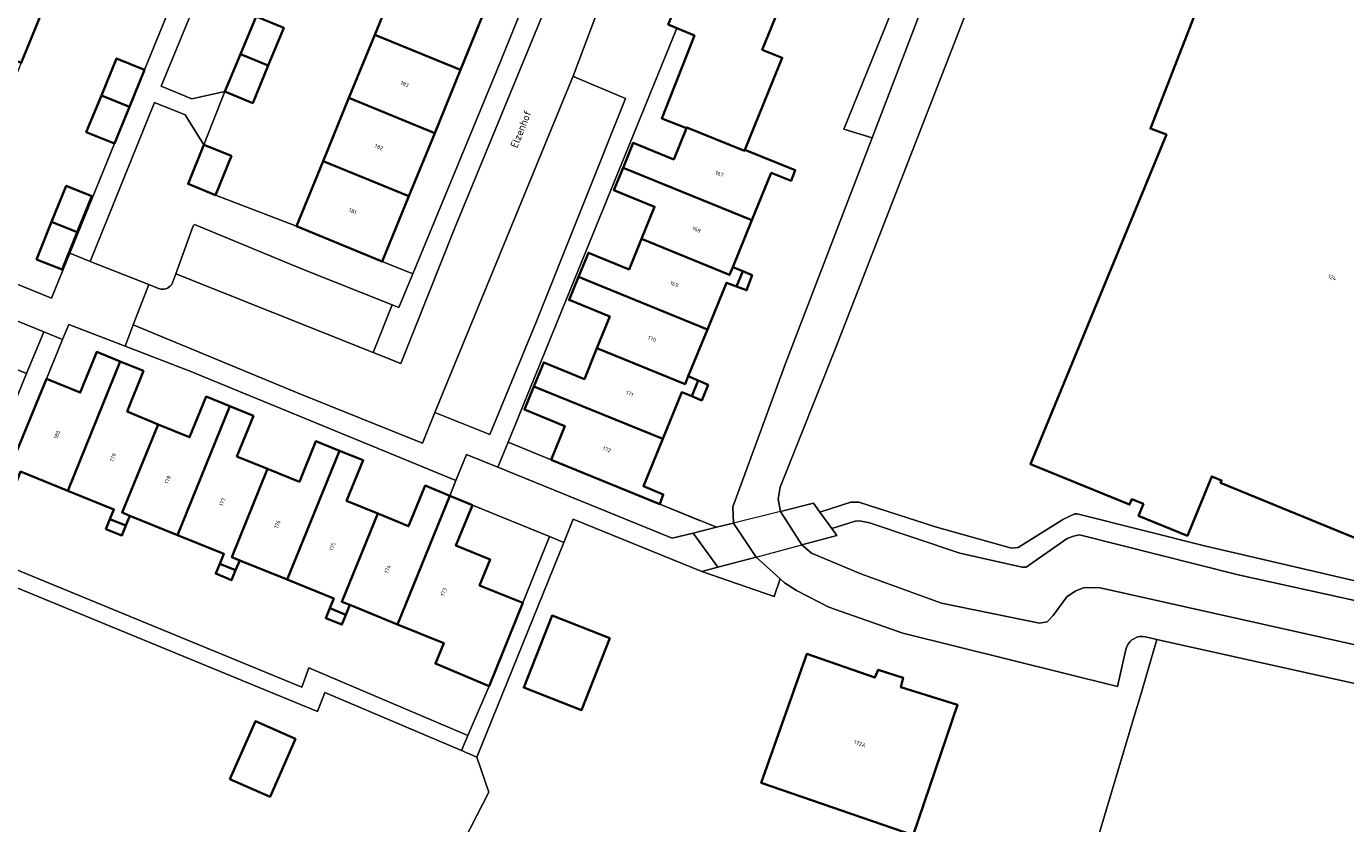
# Model space of a CAD drawing. Header units: metres. Extents: x 110065 to 112666, y 425872 to 427362.
# Tile 83 of 104: x 111489 to 111609, y 426440 to 426513. Entities that reach past the tile are written whole.
import ezdxf

# ---------------------------------------------------------------- set-up
doc = ezdxf.new("R2010")
doc.units = ezdxf.units.M
for name, color, linetype, lineweight in [('B-WE-GR-BEPLANTING_CULTUUR_HEESTERS-GV', 90, 'Continuous', 18), ('B-WE-GR-GRAS-GV', 60, 'Continuous', 13), ('B-WE-GR-HAAG-G', 90, 'GR-HAAG1', 13), ('B-WE-IE-TERREINAFSCHEIDING_KUNSTMATIG_HEKWERK-G', 20, 'IE-TERREINAFSCHEIDING-KUNSTMATIG', 18), ('B-WE-KW-KUNSTWERK-GV', 170, 'Continuous', 18), ('B-WE-OG-BEBOUWING-GV', 7, 'Continuous', 35), ('B-WE-OG-BEBOUWING-T18', 10, 'Continuous', 18), ('B-WE-OG-BEBOUWING_STRAATNAAM-T35', 50, 'Continuous', 35), ('B-WE-OG-TERREIN_ERF-GV', 7, 'Continuous', 18), ('B-WE-OG-WATER-GV', 130, 'Continuous', 18), ('B-WE-VH-ONVERHARD-GV', 252, 'Continuous', 18), ('B-WE-VH-VERHARDING_BETONSTRAATSTEEN-GV', 252, 'Continuous', 18), ('B-WE-VH-VERHARDING_GESLOTEN-GV', 7, 'Continuous', 18), ('B-WE-VH-VERHARDING_STRAATBAKSTEEN-GV', 252, 'Continuous', 18), ('B-WE-VH-VERHARDING_TEGEL-GV', 252, 'Continuous', 18)]:
    doc.layers.add(name, color=color, linetype=linetype, lineweight=lineweight)
doc.styles.add('NLCS-ISO-M200-T18', font='NLCS-ISO.ttf')
doc.styles.add('NLCS-ISO-M200-T35', font='NLCS-ISO.ttf')
doc.linetypes.add('GR-HAAG1', pattern='A,6,[176,NLCS.SHX,S=0.125,R=0,X=0,Y=0],-2', length=8)
doc.linetypes.add('IE-TERREINAFSCHEIDING-KUNSTMATIG', pattern='A,4,[82,NLCS.SHX,S=0.75,R=90,X=0,Y=0],4,-2', length=10)

msp = doc.modelspace()

# ---------------------------------------------------------------- linework, layer by layer
at = {"layer": 'B-WE-GR-BEPLANTING_CULTUUR_HEESTERS-GV', "flags": 128}
for points in [[(111510.08, 426514.051), (111504.905, 426516.197), (111501.424, 426507.68), (111504.203, 426506.549), (111507.236, 426507.189), (111508.651, 426510.602), (111510.08, 426514.051), (111510.08, 426514.051)], [(111503.598, 426505.067), (111500.819, 426506.198), (111494.948, 426491.705), (111500.286, 426489.589), (111501.186, 426489.232), (111501.299, 426489.195), (111501.415, 426489.172), (111501.533, 426489.162), (111501.688, 426489.171), (111501.841, 426489.203), (111501.986, 426489.259), (111502.121, 426489.337), (111502.242, 426489.435), (111502.346, 426489.551), (111502.431, 426489.681), (111502.495, 426489.823), (111502.758, 426490.553), (111504.343, 426494.951), (111504.457, 426495.067), (111514.144, 426491.046), (111522.488, 426487.728), (111523.094, 426487.487), (111524.363, 426490.554), (111521.589, 426491.701), (111513.768, 426494.91), (111506.371, 426497.757), (111503.871, 426498.768), (111505.319, 426502.349), (111503.598, 426505.067), (111503.598, 426505.067)], [(111490.705, 426485.283), (111485.013, 426487.6), (111483.463, 426483.791), (111489.146, 426481.478), (111490.705, 426485.283), (111490.705, 426485.283)], [(111536.994, 426473.589), (111533.059, 426475.193), (111532.134, 426472.924), (111548.039, 426466.439), (111549.931, 426466.909), (111552.075, 426467.442), (111546.889, 426469.554), (111536.994, 426473.589), (111536.994, 426473.589)], [(111557.892, 426462.736), (111555.702, 426464.726), (111552.18, 426463.789), (111550.723, 426463.401), (111557.347, 426461.139), (111557.892, 426462.736), (111557.892, 426462.736)]]:
    msp.add_lwpolyline(points, close=True, dxfattribs=at)
at = {"layer": 'B-WE-GR-GRAS-GV', "flags": 128}
msp.add_lwpolyline([(111618.728, 426458.895), (111599.663, 426463.095), (111585.178, 426466.744), (111584.643, 426466.644), (111584.067, 426466.418), (111580.328, 426463.8), (111579.966, 426463.789), (111574.264, 426465.074), (111566.022, 426467.832), (111566.022, 426467.832), (111566.022, 426467.832), (111565.108, 426468.032), (111564.716, 426468.012), (111562.598, 426467.321), (111563.059, 426466.681), (111559.869, 426465.835), (111560.753, 426465.086), (111565.249, 426463.18), (111572.588, 426460.53), (111581.531, 426458.684), (111582.242, 426458.82), (111582.775, 426459.388), (111584.025, 426461.089), (111584.79, 426461.619), (111585.62, 426461.942), (111587.064, 426461.923), (111615.211, 426455.63)], dxfattribs=at)
at = {"layer": 'B-WE-GR-HAAG-G', "flags": 128}
msp.add_lwpolyline([(111550.723, 426463.401), (111557.347, 426461.139)], dxfattribs=at)
at = {"layer": 'B-WE-IE-TERREINAFSCHEIDING_KUNSTMATIG_HEKWERK-G', "flags": 128}
for points in [[(111513.768, 426494.91), (111506.371, 426497.757)], [(111546.889, 426469.554), (111550.535, 426468.069)]]:
    msp.add_lwpolyline(points, dxfattribs=at)
at = {"layer": 'B-WE-KW-KUNSTWERK-GV', "flags": 128}
msp.add_lwpolyline([(111555.702, 426464.726), (111559.869, 426465.835), (111563.059, 426466.681), (111562.598, 426467.321), (111561.513, 426468.826), (111560.927, 426469.639), (111557.918, 426468.892), (111553.619, 426467.825), (111552.075, 426467.442), (111549.931, 426466.909), (111552.18, 426463.789), (111555.702, 426464.726), (111555.702, 426464.726)], close=True, dxfattribs=at)
at = {"layer": 'B-WE-OG-BEBOUWING-GV', "flags": 128}
msp.add_lwpolyline([(111620.761, 426529.375), (111607.317, 426534.885), (111599.623, 426538.038), (111598.33, 426534.883), (111590.36, 426538.084), (111586.267, 426527.892), (111598.979, 426522.684), (111591.659, 426503.825), (111593.114, 426503.269), (111580.926, 426473.729), (111580.713, 426473.21), (111589.749, 426469.506), (111589.954, 426470.005), (111591.009, 426469.573), (111590.569, 426468.499), (111595.029, 426466.671), (111597.248, 426472.084), (111598.145, 426471.716), (111598.058, 426471.503), (111617.572, 426463.504)], dxfattribs=at)
for points in [[(111547.678, 426513.31), (111548.464, 426512.98), (111550.056, 426512.311), (111547.077, 426504.742), (111549.328, 426503.855), (111549.357, 426503.926), (111554.633, 426501.801), (111554.663, 426501.875), (111558.069, 426510.28), (111556.249, 426511.014), (111558, 426515.327), (111546.195, 426520.107), (111545.296, 426517.967), (111548.983, 426516.417), (111547.678, 426513.31), (111547.678, 426513.31)], [(111490.989, 426515.569), (111483.17, 426518.752), (111480.833, 426513.01), (111488.652, 426509.827), (111490.989, 426515.569), (111490.989, 426515.569)], [(111531.071, 426514.925), (111523.25, 426518.134), (111520.899, 426512.374), (111528.72, 426509.165), (111531.071, 426514.925), (111531.071, 426514.925)], [(111512.61, 426513.002), (111510.08, 426514.051), (111508.651, 426510.602), (111511.189, 426509.572), (111512.61, 426513.002), (111512.61, 426513.002)], [(111528.72, 426509.165), (111520.899, 426512.374), (111518.547, 426506.615), (111526.368, 426503.406), (111528.72, 426509.165), (111528.72, 426509.165)], [(111499.887, 426509.17), (111497.345, 426510.215), (111495.961, 426506.851), (111498.52, 426505.81), (111499.887, 426509.17), (111499.887, 426509.17)], [(111511.189, 426509.572), (111508.651, 426510.602), (111507.236, 426507.189), (111509.767, 426506.141), (111511.189, 426509.572), (111511.189, 426509.572)], [(111498.52, 426505.81), (111495.961, 426506.851), (111494.583, 426503.501), (111497.15, 426502.445), (111498.52, 426505.81), (111498.52, 426505.81)], [(111516.195, 426500.855), (111524.016, 426497.646), (111526.368, 426503.406), (111518.547, 426506.615), (111516.195, 426500.855), (111516.195, 426500.855)], [(111543.547, 426500.248), (111555.302, 426495.454), (111557.062, 426499.771), (111558.88, 426499.067), (111559.261, 426500.013), (111554.663, 426501.875), (111554.633, 426501.801), (111549.357, 426503.926), (111549.328, 426503.855), (111548.171, 426501.001), (111544.465, 426502.507), (111543.547, 426500.248), (111543.547, 426500.248)], [(111507.819, 426501.338), (111505.319, 426502.349), (111503.871, 426498.768), (111506.371, 426497.757), (111507.819, 426501.338), (111507.819, 426501.338)], [(111513.768, 426494.91), (111521.589, 426491.701), (111524.016, 426497.646), (111516.195, 426500.855), (111513.768, 426494.91), (111513.768, 426494.91)], [(111555.302, 426495.454), (111543.547, 426500.248), (111542.712, 426498.193), (111546.417, 426496.687), (111545.226, 426493.754), (111553.272, 426490.473), (111553.559, 426491.178), (111555.302, 426495.454), (111555.302, 426495.454)], [(111495.087, 426497.659), (111492.752, 426498.6), (111491.425, 426495.308), (111493.757, 426494.358), (111495.087, 426497.659), (111495.087, 426497.659)], [(111493.757, 426494.358), (111491.425, 426495.308), (111490.047, 426491.888), (111492.382, 426490.947), (111493.757, 426494.358), (111493.757, 426494.358)], [(111553.272, 426490.473), (111545.226, 426493.754), (111544.097, 426490.975), (111540.394, 426492.489), (111539.491, 426490.282), (111551.241, 426485.49), (111552.977, 426489.749), (111553.895, 426489.407), (111554.463, 426490.8), (111553.559, 426491.178), (111553.272, 426490.473), (111553.272, 426490.473)], [(111555.314, 426490.445), (111554.463, 426490.8), (111553.895, 426489.407), (111554.815, 426489.064), (111555.314, 426490.445), (111555.314, 426490.445)], [(111551.241, 426485.49), (111539.491, 426490.282), (111538.632, 426488.181), (111542.334, 426486.667), (111541.157, 426483.771), (111549.203, 426480.49), (111549.502, 426481.223), (111551.241, 426485.49), (111551.241, 426485.49)], [(111497.678, 426482.569), (111495.536, 426483.435), (111494.038, 426479.727), (111490.947, 426480.993), (111486.911, 426471.139), (111487.908, 426470.752), (111488.597, 426472.525), (111492.899, 426470.781), (111497.678, 426482.569), (111497.678, 426482.569)], [(111549.203, 426480.49), (111541.157, 426483.771), (111540.017, 426480.965), (111536.317, 426482.486), (111535.415, 426480.291), (111547.168, 426475.498), (111548.907, 426479.765), (111549.815, 426479.396), (111550.403, 426480.839), (111549.502, 426481.223), (111549.203, 426480.49), (111549.203, 426480.49)], [(111499.82, 426481.704), (111497.678, 426482.569), (111492.899, 426470.781), (111497.102, 426469.077), (111496.742, 426468.174), (111498.195, 426467.589), (111498.554, 426468.488), (111497.846, 426468.775), (111501.153, 426476.833), (111498.322, 426477.995), (111499.82, 426481.704), (111499.82, 426481.704)], [(111547.168, 426475.498), (111535.415, 426480.291), (111534.545, 426478.175), (111538.244, 426476.654), (111536.994, 426473.589), (111546.889, 426469.554), (111547.219, 426470.432), (111545.413, 426471.194), (111547.168, 426475.498), (111547.168, 426475.498)], [(111551.308, 426480.453), (111550.403, 426480.839), (111549.815, 426479.396), (111550.733, 426479.022), (111551.308, 426480.453), (111551.308, 426480.453)], [(111507.67, 426478.492), (111505.512, 426479.368), (111504.008, 426475.661), (111501.153, 426476.833), (111497.846, 426468.775), (111498.554, 426468.488), (111502.9, 426466.726), (111507.67, 426478.492), (111507.67, 426478.492)], [(111509.828, 426477.616), (111507.67, 426478.492), (111502.9, 426466.726), (111507.143, 426465.006), (111506.773, 426464.112), (111508.206, 426463.525), (111508.578, 426464.424), (111507.861, 426464.715), (111511.114, 426472.779), (111508.324, 426473.91), (111509.828, 426477.616), (111509.828, 426477.616)], [(111517.681, 426474.431), (111515.53, 426475.305), (111514.024, 426471.599), (111511.114, 426472.779), (111507.861, 426464.715), (111508.578, 426464.424), (111512.911, 426462.667), (111517.681, 426474.431), (111517.681, 426474.431)], [(111519.831, 426473.557), (111517.681, 426474.431), (111512.911, 426462.667), (111517.153, 426460.947), (111516.794, 426460.05), (111518.255, 426459.462), (111518.613, 426460.355), (111517.896, 426460.646), (111521.181, 426468.684), (111518.325, 426469.851), (111519.831, 426473.557), (111519.831, 426473.557)], [(111527.742, 426470.322), (111525.502, 426471.239), (111523.987, 426467.537), (111521.181, 426468.684), (111517.896, 426460.646), (111518.613, 426460.355), (111522.983, 426458.583), (111527.742, 426470.322), (111527.742, 426470.322)], [(111529.825, 426469.47), (111527.742, 426470.322), (111522.983, 426458.583), (111527.196, 426456.875), (111526.437, 426454.998), (111531.329, 426452.947), (111534.402, 426460.543), (111530.462, 426462.136), (111531.422, 426464.509), (111528.31, 426465.768), (111529.825, 426469.47), (111529.825, 426469.47)], [(111498.195, 426467.589), (111496.742, 426468.174), (111496.382, 426467.271), (111497.837, 426466.691), (111498.195, 426467.589), (111498.195, 426467.589)], [(111508.206, 426463.525), (111506.773, 426464.112), (111506.402, 426463.218), (111507.834, 426462.625), (111508.206, 426463.525), (111508.206, 426463.525)], [(111518.255, 426459.462), (111516.794, 426460.05), (111516.435, 426459.153), (111517.897, 426458.568), (111518.255, 426459.462), (111518.255, 426459.462)], [(111542.333, 426457.327), (111537.08, 426459.39), (111534.497, 426452.812), (111539.749, 426450.749), (111542.333, 426457.327), (111542.333, 426457.327)], [(111566.524, 426453.725), (111560.316, 426455.896), (111556.155, 426444.116), (111570.01, 426439.363), (111574.061, 426451.227), (111568.879, 426452.865), (111569.107, 426453.703), (111566.804, 426454.423), (111566.524, 426453.725), (111566.524, 426453.725)], [(111513.671, 426448.124), (111510.019, 426449.736), (111507.693, 426444.469), (111511.346, 426442.856), (111513.671, 426448.124), (111513.671, 426448.124)]]:
    msp.add_lwpolyline(points, close=True, dxfattribs=at)
at = {"layer": 'B-WE-OG-TERREIN_ERF-GV', "flags": 128}
for points in [[(111581.285, 426546.951), (111581.199, 426546.984), (111570.959, 426521.72), (111563.682, 426503.761), (111566.264, 426502.988), (111575.216, 426526.33), (111583.444, 426546.072), (111581.285, 426546.951), (111581.285, 426546.951)], [(111541.005, 426531.239), (111538.202, 426532.389), (111535.775, 426526.444), (111533.423, 426520.685), (111531.071, 426514.925), (111528.72, 426509.165), (111526.368, 426503.406), (111524.016, 426497.646), (111521.589, 426491.701), (111524.363, 426490.554), (111532.047, 426509.132), (111541.005, 426531.239), (111541.005, 426531.239)], [(111501.864, 426514.027), (111499.348, 426515.068), (111500.791, 426518.554), (111493.425, 426521.553), (111490.989, 426515.569), (111488.652, 426509.827), (111486.315, 426504.085), (111483.977, 426498.34), (111481.543, 426492.359), (111491.41, 426488.342), (111493.087, 426492.462), (111497.15, 426502.445), (111494.583, 426503.501), (111495.961, 426506.851), (111497.345, 426510.215), (111499.887, 426509.17), (111501.864, 426514.027), (111501.864, 426514.027)], [(111550.056, 426512.311), (111548.464, 426512.98), (111533.059, 426475.193), (111536.994, 426473.589), (111538.244, 426476.654), (111534.545, 426478.175), (111535.415, 426480.291), (111536.317, 426482.486), (111540.017, 426480.965), (111541.157, 426483.771), (111542.334, 426486.667), (111538.632, 426488.181), (111539.491, 426490.282), (111540.394, 426492.489), (111544.097, 426490.975), (111545.226, 426493.754), (111546.417, 426496.687), (111542.712, 426498.193), (111543.547, 426500.248), (111544.465, 426502.507), (111548.171, 426501.001), (111549.328, 426503.855), (111547.077, 426504.742), (111550.056, 426512.311), (111550.056, 426512.311)], [(111490.047, 426491.888), (111491.425, 426495.308), (111492.752, 426498.6), (111495.087, 426497.659), (111493.757, 426494.358), (111492.382, 426490.947), (111490.047, 426491.888), (111490.047, 426491.888)], [(111498.118, 426483.973), (111492.98, 426485.957), (111492.418, 426484.585), (111490.947, 426480.993), (111494.038, 426479.727), (111495.536, 426483.435), (111497.678, 426482.569), (111499.82, 426481.704), (111498.322, 426477.995), (111501.153, 426476.833), (111504.008, 426475.661), (111505.512, 426479.368), (111507.67, 426478.492), (111509.828, 426477.616), (111508.324, 426473.91), (111511.114, 426472.779), (111514.024, 426471.599), (111515.53, 426475.305), (111517.681, 426474.431), (111519.831, 426473.557), (111518.325, 426469.851), (111521.181, 426468.684), (111523.987, 426467.537), (111525.502, 426471.239), (111527.742, 426470.322), (111528.304, 426471.695), (111521.21, 426474.635), (111503.956, 426481.719), (111498.118, 426483.973), (111498.118, 426483.973)], [(111536.85, 426466.595), (111529.825, 426469.47), (111528.31, 426465.768), (111531.422, 426464.509), (111530.462, 426462.136), (111534.402, 426460.543), (111536.85, 426466.595), (111536.85, 426466.595)], [(111534.497, 426452.812), (111537.08, 426459.39), (111542.333, 426457.327), (111539.749, 426450.749), (111534.497, 426452.812), (111534.497, 426452.812)], [(111560.316, 426455.896), (111566.524, 426453.725), (111566.804, 426454.423), (111569.107, 426453.703), (111568.879, 426452.865), (111574.061, 426451.227), (111570.01, 426439.363), (111556.155, 426444.116), (111560.316, 426455.896), (111560.316, 426455.896)], [(111510.019, 426449.736), (111513.671, 426448.124), (111511.346, 426442.856), (111507.693, 426444.469), (111510.019, 426449.736), (111510.019, 426449.736)]]:
    msp.add_lwpolyline(points, close=True, dxfattribs=at)
for points in [[(111582.285, 426533.581), (111562.968, 426483.855), (111557.884, 426471.111), (111557.702, 426470.01), (111557.918, 426468.892), (111560.927, 426469.639), (111561.513, 426468.826), (111564.325, 426469.74), (111565.064, 426469.747), (111572.131, 426467.438), (111578.975, 426465.543), (111579.593, 426465.596), (111583.738, 426468.182), (111584.744, 426468.679), (111584.973, 426468.676), (111596.703, 426465.719), (111615.403, 426461.378)], [(111617.572, 426463.504), (111598.058, 426471.503), (111598.145, 426471.716), (111597.248, 426472.084), (111595.029, 426466.671), (111590.569, 426468.499), (111591.009, 426469.573), (111589.954, 426470.005), (111589.749, 426469.506), (111580.713, 426473.21), (111580.926, 426473.729), (111593.114, 426503.269), (111591.659, 426503.825), (111598.979, 426522.684)], [(111558, 426515.327), (111556.249, 426511.014), (111558.069, 426510.28), (111554.663, 426501.875), (111559.261, 426500.013), (111558.88, 426499.067), (111557.062, 426499.771), (111555.302, 426495.454), (111553.559, 426491.178), (111554.463, 426490.8), (111555.314, 426490.445), (111554.815, 426489.064), (111553.895, 426489.407), (111552.977, 426489.749), (111551.241, 426485.49), (111549.502, 426481.223), (111550.403, 426480.839), (111551.308, 426480.453), (111550.733, 426479.022), (111549.815, 426479.396), (111548.907, 426479.765), (111547.168, 426475.498), (111545.413, 426471.194), (111547.219, 426470.432), (111546.889, 426469.554), (111552.075, 426467.442), (111553.619, 426467.825), (111553.564, 426469.301), (111558.364, 426482.391), (111566.264, 426502.988), (111563.682, 426503.761), (111570.959, 426521.72)], [(111510.08, 426514.051), (111512.61, 426513.002), (111511.189, 426509.572), (111509.767, 426506.141), (111507.236, 426507.189), (111505.319, 426502.349), (111507.819, 426501.338), (111506.371, 426497.757), (111513.768, 426494.91), (111516.195, 426500.855), (111518.547, 426506.615), (111520.899, 426512.374), (111523.25, 426518.134)], [(111522.801, 426426.698), (111531.309, 426443.259), (111530.223, 426446.478), (111528.8, 426447.084), (111516.36, 426452.38), (111515.663, 426450.641), (111483.871, 426463.716), (111482.16, 426464.42), (111489.146, 426481.478), (111483.463, 426483.791), (111482.213, 426484.3), (111472.848, 426488.471), (111466.554, 426470.982), (111462.506, 426463.942), (111459.957, 426459.51), (111454.249, 426447.189), (111451.635, 426439.753)], [(111484.439, 426465.104), (111514.239, 426452.848), (111514.887, 426454.613), (111529.385, 426448.441), (111531.329, 426452.947), (111526.437, 426454.998), (111527.196, 426456.875), (111522.983, 426458.583), (111518.613, 426460.355), (111518.255, 426459.462), (111517.897, 426458.568), (111516.435, 426459.153), (111516.794, 426460.05), (111517.153, 426460.947), (111512.911, 426462.667), (111508.578, 426464.424), (111508.206, 426463.525), (111507.834, 426462.625), (111506.402, 426463.218), (111506.773, 426464.112), (111507.143, 426465.006), (111502.9, 426466.726), (111498.554, 426468.488), (111498.195, 426467.589), (111497.837, 426466.691), (111496.382, 426467.271), (111496.742, 426468.174), (111497.102, 426469.077), (111492.899, 426470.781), (111492.899, 426470.781), (111492.899, 426470.781), (111488.597, 426472.525)], [(111586.444, 426437.655), (111590.314, 426450.684), (111590.718, 426451.955), (111592.246, 426457.205), (111591.201, 426457.438), (111590.942, 426457.472), (111590.682, 426457.46), (111590.427, 426457.404), (111590.186, 426457.304), (111589.966, 426457.164), (111589.773, 426456.988), (111589.614, 426456.781), (111589.494, 426456.55), (111589.415, 426456.301), (111588.659, 426452.923), (111569.075, 426457.791), (111562.33, 426460.165), (111559.376, 426461.67), (111558.289, 426462.376), (111557.892, 426462.736), (111557.347, 426461.139), (111550.723, 426463.401), (111550.723, 426463.401), (111550.723, 426463.401), (111539.002, 426468.181), (111538.146, 426466.065), (111530.223, 426446.478), (111531.309, 426443.259), (111522.801, 426426.698)], [(111664.097, 426438.342), (111631.485, 426445.946), (111629.819, 426446.322), (111629.514, 426445.127), (111624.775, 426446.375), (111624.775, 426446.375), (111624.775, 426446.375), (111625.065, 426447.395), (111620.7, 426448.381), (111621.19, 426450.888), (111611.512, 426452.91), (111592.246, 426457.205), (111590.718, 426451.955), (111590.314, 426450.684), (111586.444, 426437.655)]]:
    msp.add_lwpolyline(points, dxfattribs=at)
at = {"layer": 'B-WE-OG-WATER-GV', "flags": 128}
for points in [[(111615.211, 426455.63), (111587.064, 426461.923), (111585.62, 426461.942), (111584.79, 426461.619), (111584.025, 426461.089), (111582.775, 426459.388), (111582.242, 426458.82), (111581.531, 426458.684), (111572.588, 426460.53), (111565.249, 426463.18), (111560.753, 426465.086), (111559.869, 426465.835), (111557.918, 426468.892), (111557.702, 426470.01), (111557.884, 426471.111), (111562.968, 426483.855), (111582.285, 426533.581)], [(111575.216, 426526.33), (111566.264, 426502.988), (111558.364, 426482.391), (111553.564, 426469.301), (111553.619, 426467.825), (111555.702, 426464.726), (111557.892, 426462.736), (111558.289, 426462.376), (111559.376, 426461.67), (111562.33, 426460.165), (111569.075, 426457.791), (111588.659, 426452.923), (111589.415, 426456.301), (111589.494, 426456.55), (111589.614, 426456.781), (111589.773, 426456.988), (111589.966, 426457.164), (111590.186, 426457.304), (111590.427, 426457.404), (111590.682, 426457.46), (111590.942, 426457.472), (111591.201, 426457.438), (111592.246, 426457.205), (111611.512, 426452.91)]]:
    msp.add_lwpolyline(points, dxfattribs=at)
at = {"layer": 'B-WE-VH-ONVERHARD-GV', "flags": 128}
for points in [[(111561.513, 426468.826), (111560.927, 426469.639), (111557.918, 426468.892), (111559.869, 426465.835), (111563.059, 426466.681), (111562.598, 426467.321), (111561.513, 426468.826), (111561.513, 426468.826)], [(111555.702, 426464.726), (111553.619, 426467.825), (111552.075, 426467.442), (111549.931, 426466.909), (111552.18, 426463.789), (111555.702, 426464.726), (111555.702, 426464.726)]]:
    msp.add_lwpolyline(points, close=True, dxfattribs=at)
at = {"layer": 'B-WE-VH-VERHARDING_BETONSTRAATSTEEN-GV', "flags": 128}
msp.add_lwpolyline([(111536.69, 426515.351), (111528.199, 426494.771), (111523.271, 426482.395), (111520.762, 426483.394), (111502.758, 426490.553), (111502.495, 426489.823), (111502.431, 426489.681), (111502.346, 426489.551), (111502.242, 426489.435), (111502.121, 426489.337), (111501.986, 426489.259), (111501.841, 426489.203), (111501.688, 426489.171), (111501.533, 426489.162), (111501.415, 426489.172), (111501.299, 426489.195), (111501.186, 426489.232), (111500.286, 426489.589), (111498.863, 426485.903), (111513.909, 426479.663), (111525.256, 426475.125), (111526.388, 426477.902), (111539.032, 426508.703), (111541.615, 426515.603)], dxfattribs=at)
for points in [[(111539.092, 426508.528), (111539.032, 426508.703), (111526.388, 426477.902), (111531.402, 426475.897), (111535.622, 426486.16), (111543.769, 426506.555), (111539.092, 426508.528), (111539.092, 426508.528)], [(111514.144, 426491.046), (111504.457, 426495.067), (111504.343, 426494.951), (111502.758, 426490.553), (111520.762, 426483.394), (111522.488, 426487.728), (111514.144, 426491.046), (111514.144, 426491.046)]]:
    msp.add_lwpolyline(points, close=True, dxfattribs=at)
at = {"layer": 'B-WE-VH-VERHARDING_GESLOTEN-GV', "flags": 128}
msp.add_lwpolyline([(111555.702, 426464.726), (111559.869, 426465.835), (111563.059, 426466.681), (111562.598, 426467.321), (111561.513, 426468.826), (111560.927, 426469.639), (111557.918, 426468.892), (111553.619, 426467.825), (111552.075, 426467.442), (111549.931, 426466.909), (111552.18, 426463.789), (111555.702, 426464.726), (111555.702, 426464.726)], close=True, dxfattribs=at)
at = {"layer": 'B-WE-VH-VERHARDING_STRAATBAKSTEEN-GV', "flags": 128}
for points in [[(111473.724, 426495.542), (111470.996, 426496.652), (111469.859, 426493.768), (111483.763, 426488.109), (111485.013, 426487.6), (111490.705, 426485.283), (111492.418, 426484.585), (111492.98, 426485.957), (111498.118, 426483.973), (111498.863, 426485.903), (111500.286, 426489.589), (111494.948, 426491.705), (111493.087, 426492.462), (111491.41, 426488.342), (111481.543, 426492.359), (111473.724, 426495.542), (111473.724, 426495.542)], [(111532.134, 426472.924), (111529.283, 426474.087), (111528.304, 426471.695), (111527.742, 426470.322), (111529.825, 426469.47), (111536.85, 426466.595), (111538.146, 426466.065), (111539.002, 426468.181), (111550.723, 426463.401), (111552.18, 426463.789), (111549.931, 426466.909), (111548.039, 426466.439), (111532.134, 426472.924), (111532.134, 426472.924)]]:
    msp.add_lwpolyline(points, close=True, dxfattribs=at)
msp.add_lwpolyline([(111615.403, 426461.378), (111596.703, 426465.719), (111584.973, 426468.676), (111584.744, 426468.679), (111583.738, 426468.182), (111579.593, 426465.596), (111578.975, 426465.543), (111572.131, 426467.438), (111572.131, 426467.438), (111572.131, 426467.438), (111565.064, 426469.747), (111564.325, 426469.74), (111561.513, 426468.826), (111562.598, 426467.321), (111564.716, 426468.012), (111565.108, 426468.032), (111566.022, 426467.832), (111574.264, 426465.074), (111579.966, 426463.789), (111580.328, 426463.8), (111584.067, 426466.418), (111584.643, 426466.644), (111585.178, 426466.744), (111599.663, 426463.095), (111618.728, 426458.895)], dxfattribs=at)
at = {"layer": 'B-WE-VH-VERHARDING_TEGEL-GV', "flags": 128}
for points in [[(111542.652, 426532.632), (111541.72, 426533.004), (111541.005, 426531.239), (111532.047, 426509.132), (111524.363, 426490.554), (111523.094, 426487.487), (111522.488, 426487.728), (111520.762, 426483.394), (111523.271, 426482.395), (111528.199, 426494.771), (111536.69, 426515.351), (111543.295, 426532.375), (111542.652, 426532.632), (111542.652, 426532.632)], [(111492.418, 426484.585), (111490.705, 426485.283), (111489.146, 426481.478), (111482.16, 426464.42), (111483.871, 426463.716), (111484.439, 426465.104), (111486.911, 426471.139), (111490.947, 426480.993), (111492.418, 426484.585), (111492.418, 426484.585)], [(111538.146, 426466.065), (111536.85, 426466.595), (111534.402, 426460.543), (111531.329, 426452.947), (111529.385, 426448.441), (111528.8, 426447.084), (111530.223, 426446.478), (111538.146, 426466.065), (111538.146, 426466.065)], [(111514.239, 426452.848), (111484.439, 426465.104), (111483.871, 426463.716), (111515.663, 426450.641), (111516.36, 426452.38), (111528.8, 426447.084), (111529.385, 426448.441), (111514.887, 426454.613), (111514.239, 426452.848), (111514.239, 426452.848)]]:
    msp.add_lwpolyline(points, close=True, dxfattribs=at)
for points in [[(111501.864, 426514.027), (111499.887, 426509.17), (111498.52, 426505.81), (111497.15, 426502.445), (111493.087, 426492.462), (111494.948, 426491.705), (111500.819, 426506.198), (111503.598, 426505.067), (111505.319, 426502.349), (111507.236, 426507.189), (111504.203, 426506.549), (111501.424, 426507.68), (111504.905, 426516.197)], [(111541.615, 426515.603), (111539.032, 426508.703), (111539.092, 426508.528), (111543.769, 426506.555), (111535.622, 426486.16), (111531.402, 426475.897), (111526.388, 426477.902), (111525.256, 426475.125), (111513.909, 426479.663), (111498.863, 426485.903), (111498.118, 426483.973), (111503.956, 426481.719), (111521.21, 426474.635), (111528.304, 426471.695), (111529.283, 426474.087), (111532.134, 426472.924), (111533.059, 426475.193), (111548.464, 426512.98), (111547.678, 426513.31)]]:
    msp.add_lwpolyline(points, dxfattribs=at)

# ---------------------------------------------------------------- texts
at = {"layer": 'B-WE-OG-BEBOUWING-T18', "char_height": 0.36, "attachment_point": 5, "style": 'NLCS-ISO-M200-T18'}
for s, insert, rotation in [('183', (111523.634, 426507.89), 338), ('182', (111521.282, 426502.131), 338), ('167', (111552.347, 426499.691), 338), ('181', (111518.892, 426496.278), 338), ('168', (111550.26, 426494.606), 338), ('169', (111548.23, 426489.623), 338), ('124', (111608.237, 426490.234), 338), ('170', (111546.195, 426484.633), 338), ('171', (111544.159, 426479.636), 338), ('180', (111491.916, 426475.885), 68), ('179', (111497.02, 426473.818), 68), ('172', (111542.081, 426474.544), 338), ('178', (111502.015, 426471.776), 68), ('177', (111507.009, 426469.747), 68), ('176', (111512.015, 426467.719), 68), ('175', (111517.039, 426465.673), 68), ('174', (111522.071, 426463.625), 68), ('173', (111527.197, 426461.535), 68), ('172A', (111565.154, 426447.684), 341)]:
    msp.add_mtext(s, dxfattribs=dict(at, insert=insert, rotation=rotation))
at = {"layer": 'B-WE-OG-BEBOUWING_STRAATNAAM-T35', "insert": (111534.236, 426503.779), "char_height": 0.7, "attachment_point": 5, "rotation": 68, "style": 'NLCS-ISO-M200-T35'}
msp.add_mtext('Elzenhof', dxfattribs=at)

doc.saveas('drawing.dxf')
